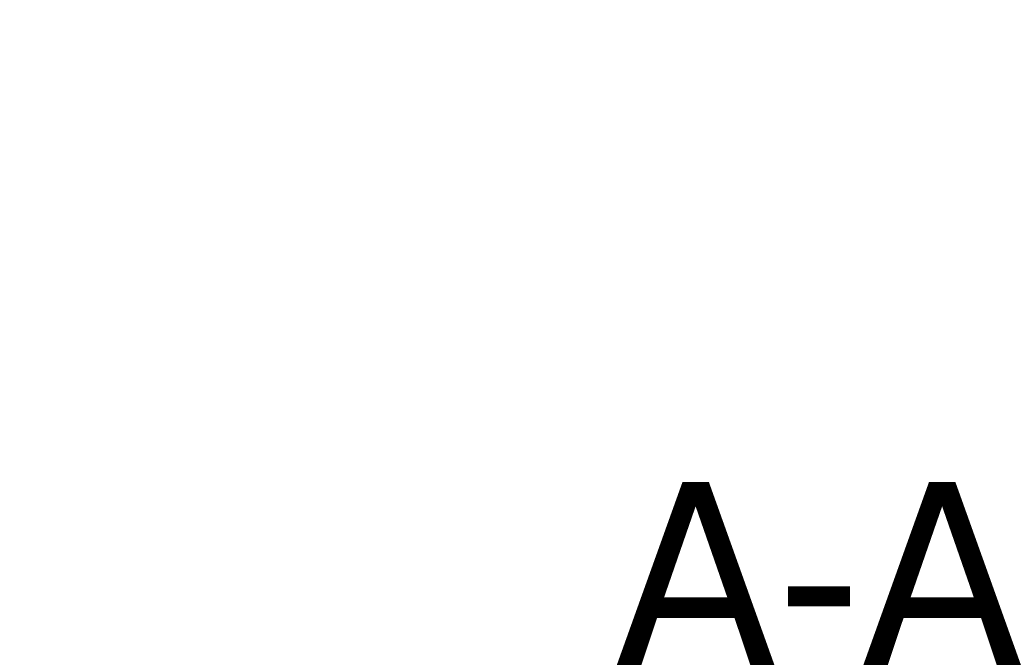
# Model space of a CAD drawing. Header units: millimetres. Extents: x -11430 to 11430, y -300 to 4365.
# Tile 25 of 31: x 1526 to 1728, y 3848 to 3977. Entities that reach past the tile are written whole.
import ezdxf

# ---------------------------------------------------------------- set-up
doc = ezdxf.new("R2010")
doc.units = ezdxf.units.MM
doc.header["$LTSCALE"] = 15
doc.layers.add('Bemaßung (ISO)', color=7, linetype='Continuous', lineweight=25)
doc.layers.add('Symbol (ISO)', color=7, linetype='Continuous', lineweight=25)
doc.styles.add('Farbiger Text', font='verdana.ttf')
doc.styles.add('Notiztext (ISO)', font='verdana.ttf')
doc.dimstyles.new('wedi USA', dxfattribs={"dimscale": 15, "dimtxt": 2.5, "dimasz": 4, "dimexe": 2, "dimexo": 0.8, "dimgap": 0.3, "dimtad": 1, "dimdec": 1, "dimrnd": 1e-08, "dimtxsty": 'Notiztext (ISO)', "dimcen": 0.09, "dimclrd": 7, "dimclre": 7, "dimclrt": 256, "dimadec": 0, "dimazin": 2, "dimtfac": 0.6, "dimtmove": 0, "dimatfit": 3, "dimfxl": 1, "dimtolj": 1, "dimlwd": -1, "dimlwe": -1, "dimarcsym": 0})

# ---------------------------------------------------------------- blocks, each defined once
blk = doc.blocks.new('*D67')
at = {"layer": 'Bemaßung (ISO)', "color": 7, "transparency": 16777216}
for p, q in [((814.65, 4062.43), (814.65, 4122.43)), ((1607.06, 4002.43), (784.65, 4002.43)), ((814.65, 3979.93), (814.65, 4002.43)), ((920.56, 3979.93), (784.65, 3979.93)), ((814.65, 3919.93), (814.65, 3859.93))]:
    blk.add_line(p, q, dxfattribs=at)
for points in [[(804.65, 4062.43), (824.65, 4062.43), (814.65, 4002.43)], [(804.65, 3919.93), (824.65, 3919.93), (814.65, 3979.93)]]:
    blk.add_solid(points, dxfattribs=at)
at = {"layer": 'Defpoints', "color": 0, "transparency": 16777216}
for p in [(814.65, 4002.43), (1619.06, 4002.43), (932.56, 3979.93)]:
    blk.add_point(p, dxfattribs=at)
at = {"layer": 'Bemaßung (ISO)', "transparency": 16777216, "insert": (761.09, 3847.93), "char_height": 37.5, "attachment_point": 1, "rotation": 90, "style": 'Notiztext (ISO)'}
blk.add_mtext('\\A1;22,5 [7/8]"', dxfattribs=at)

msp = doc.modelspace()

# ---------------------------------------------------------------- texts
at = {"layer": 'Symbol (ISO)', "insert": (1648.22, 3844.93), "char_height": 37.5, "attachment_point": 7, "style": 'Farbiger Text'}
msp.add_mtext('A-A', dxfattribs=at)

# ---------------------------------------------------------------- dimensions: what is measured, and where the dimension line sits
at = {"layer": 'Bemaßung (ISO)', "color": 7}
dim = msp.add_linear_dim(base=(814.65, 4002.43), p1=(932.56, 3979.93), p2=(1619.06, 4002.43), angle=90, text='<>"', dimstyle='wedi USA', override={"dimgap": 0.3, "dimdec": 1, "dimtol": 0, "dimlim": 0, "dimtp": 0, "dimtm": 0, "dimtdec": 2, "dimtofl": 1, "dimatfit": 1}, dxfattribs=at)
dim.commit()
dim.dimension.update_dxf_attribs({"geometry": '*D67', "text_midpoint": (814.65, 3991.18), "dimtype": 160})

doc.saveas('drawing.dxf')
